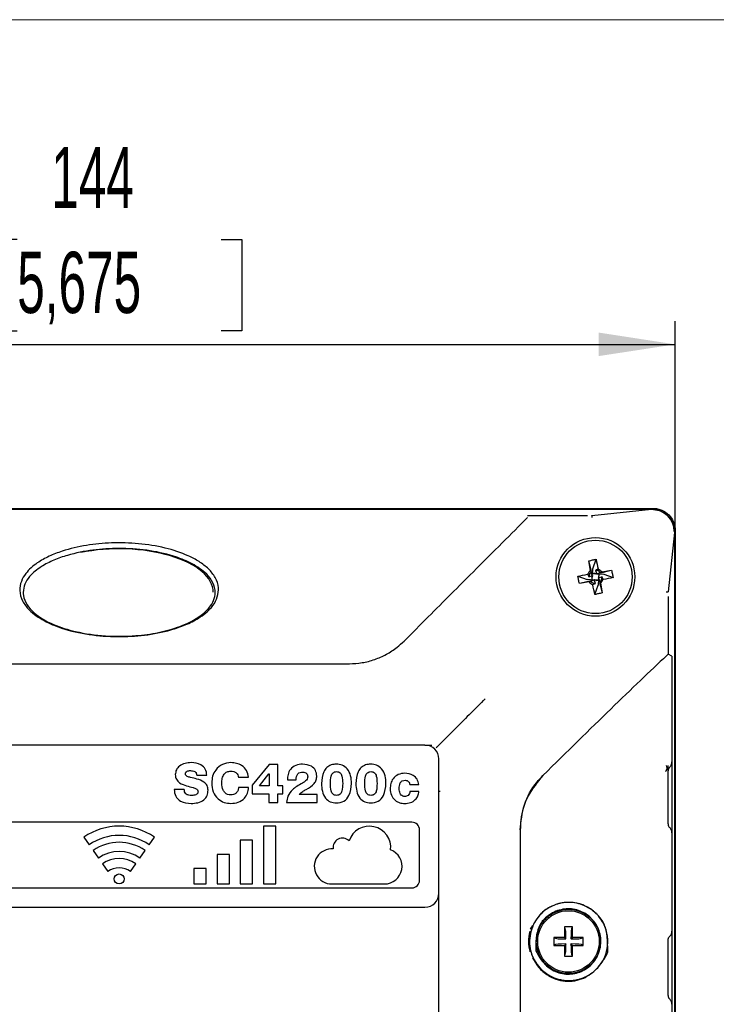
# Model space of a CAD drawing. Header units: millimetres. Extents: x 0 to 1260, y 0 to 891.
# Tile 11 of 56: x 205 to 295, y 359 to 487. Entities that reach past the tile are written whole.
import ezdxf

# ---------------------------------------------------------------- set-up
doc = ezdxf.new("R2010")
doc.units = ezdxf.units.MM
doc.header["$LTSCALE"] = 3
doc.layers.add('FORMAT', color=7, linetype='Continuous')
doc.styles.add('SLDTEXTSTYLE0', font='TXT', dxfattribs={"width": 0.605})
doc.dimstyles.new('SLDDIMSTYLE1', dxfattribs={"dimtxt": 7.704956, "dimasz": 9.906, "dimexe": 0, "dimexo": 0.0625, "dimgap": 1.926239, "dimtad": 1, "dimdec": 0, "dimrnd": 1e-09, "dimzin": 12, "dimdsep": 46, "dimtxsty": 'SLDTEXTSTYLE0', "dimsah": 1, "dimcen": 0.09, "dimadec": 0, "dimazin": 3, "dimtfac": 1, "dimtdec": 1, "dimtofl": 0, "dimtmove": 0, "dimatfit": 3, "dimfxl": 1, "dimfrac": 2, "dimtolj": 1, "dimtzin": 12, "dimarcsym": 0})

# ---------------------------------------------------------------- blocks, each defined once
blk = doc.blocks.new('_D_1')
at = {"layer": 'FORMAT'}
for p, q in [((204.66, 458.2), (202.02, 458.2)), ((202.02, 458.2), (202.02, 446.37)), ((231.12, 458.2), (233.77, 458.2)), ((233.77, 458.2), (233.77, 446.37)), ((145.83, 420.49), (145.83, 447.6)), ((289.96, 420.5), (289.96, 447.6)), ((202.02, 446.37), (204.66, 446.37)), ((233.77, 446.37), (231.12, 446.37)), ((145.83, 444.6), (289.96, 444.6))]:
    blk.add_line(p, q, dxfattribs=at)
for points in [[(145.83, 444.6), (155.73, 443.08), (155.73, 446.13)], [(289.96, 444.6), (280.05, 446.13), (280.05, 443.08)]]:
    blk.add_solid(points, dxfattribs=at)
at = {"layer": 'FORMAT', "char_height": 7.938, "attachment_point": 1, "style": 'SLDTEXTSTYLE0'}
for s, insert in [('144', (209.07, 470.2)), ('5,675', (204.66, 456.6))]:
    blk.add_mtext(s, dxfattribs=dict(at, insert=insert))

msp = doc.modelspace()

# ---------------------------------------------------------------- linework, layer by layer
at = {"color": 7, "linetype": 'Continuous', "lineweight": 25}
for p, q in [((148.676171, 423.345012), (287.111407, 423.345012)), ((149.024841, 423.225587), (286.891096, 423.225587)), ((270.825278, 422.39963), (278.595116, 422.39963)), ((279.175651, 422.400155), (279.172603, 422.399273)), ((279.175651, 422.400155), (286.891096, 423.225587)), ((289.889269, 420.227415), (289.063836, 412.511969)), ((289.889269, 420.227415), (289.889269, 282.197563)), ((289.958694, 420.497725), (289.958694, 281.927253)), ((278.972099, 415.268323), (278.755026, 416.535831)), ((279.091507, 415.17109), (278.793015, 416.313449)), ((279.273691, 415.528562), (279.702618, 416.747606)), ((279.180645, 414.909757), (279.327047, 414.900576)), ((279.225937, 414.767031), (279.273691, 415.528562)), ((279.327047, 414.900576), (279.67636, 414.878672)), ((279.629006, 415.313484), (279.791892, 414.856519)), ((279.823837, 414.869424), (280.692243, 414.814968)), ((280.073414, 414.908155), (280.04119, 414.39415)), ((280.334772, 414.997153), (281.477129, 415.295644)), ((280.432005, 415.11656), (281.699512, 415.333633)), ((280.692243, 414.814968), (281.911287, 414.386041)), ((277.341061, 414.538939), (278.56023, 414.110012)), ((278.820336, 413.808418), (277.552835, 413.591346)), ((278.917563, 413.927816), (277.775213, 413.629334)), ((279.428589, 414.055572), (278.56023, 414.110012)), ((278.775175, 414.46531), (279.232147, 414.628196)), ((279.178903, 414.016963), (279.211109, 414.530557)), ((279.623349, 413.611494), (279.460469, 414.068451)), ((279.924309, 414.024494), (279.574995, 414.046393)), ((280.071836, 414.015245), (279.924309, 414.024494)), ((280.026384, 414.157977), (279.978647, 413.396548)), ((280.477166, 414.459653), (280.020215, 414.296773)), ((280.160844, 413.753881), (280.459325, 412.611533)), ((280.280241, 413.656655), (280.497313, 412.389154)), ((279.549721, 412.17738), (279.978647, 413.396548)), ((289.063413, 412.510443), (289.063836, 412.511969)), ((289.063311, 411.931435), (289.063311, 404.43429)), ((289.540061, 404.195988), (289.063312, 404.43429)), ((289.540061, 404.195988), (289.540061, 390.487939)), ((188.018306, 403.212489), (247.734035, 403.212489)), ((257.52617, 392.662489), (178.22617, 392.662489)), ((257.52617, 392.662489), (258.424532, 392.662489)), ((259.006991, 392.343309), (259.016796, 392.353114)), ((259.32617, 373.462489), (259.32617, 390.862489)), ((237.329316, 390.133189), (235.12247, 387.478717)), ((238.452443, 390.133189), (237.329316, 390.133189)), ((238.452443, 387.37476), (238.452443, 390.133189)), ((288.727589, 389.271732), (288.738385, 389.28181)), ((288.738385, 389.28181), (288.772295, 389.31572)), ((288.902086, 389.445511), (289.253896, 389.797321)), ((289.039757, 382.43674), (289.039757, 389.334288)), ((289.540061, 390.487939), (289.540061, 381.285776)), ((227.939899, 388.750903), (229.24819, 388.751653)), ((233.348223, 388.487757), (234.651667, 388.488341)), ((236.05669, 387.37476), (237.301755, 388.934107)), ((237.301755, 388.934107), (237.315536, 388.934107)), ((237.315536, 388.934107), (237.315536, 387.37476)), ((239.704694, 388.172391), (240.811547, 388.173287)), ((226.312896, 386.916046), (225.009292, 386.916271)), ((234.650644, 387.161786), (233.349245, 387.162762)), ((235.12247, 387.478717), (235.12247, 386.346748)), ((237.315536, 387.37476), (236.05669, 387.37476)), ((239.096488, 387.37476), (238.452443, 387.37476)), ((239.096488, 386.346748), (239.096488, 387.37476)), ((255.545698, 387.563161), (256.71351, 387.563623)), ((235.12247, 386.346748), (237.281083, 386.346748)), ((237.281083, 386.346748), (237.281083, 385.226584)), ((238.452443, 385.226584), (238.452443, 386.346748)), ((238.452443, 386.346748), (239.096488, 386.346748)), ((243.547843, 386.26074), (241.194079, 386.26074)), ((243.547843, 385.232728), (243.547843, 386.26074)), ((256.748799, 386.6529), (255.581123, 386.653073)), ((259.512901, 386.662489), (259.32617, 386.662489)), ((237.281083, 385.226584), (238.452443, 385.226584)), ((239.584895, 385.232728), (243.547843, 385.232728)), ((246.019183, 385.161054), (246.019894, 385.161054)), ((250.475266, 385.161054), (250.475977, 385.161054)), ((255.82617, 382.662489), (179.92617, 382.662489)), ((236.57617, 382.162489), (236.57617, 374.662489)), ((238.17617, 382.162489), (236.57617, 382.162489)), ((238.17617, 374.662489), (238.17617, 382.162489)), ((256.82617, 375.162489), (256.82617, 381.662489)), ((269.876171, 381.661583), (269.876171, 320.763395)), ((213.297172, 380.718736), (213.985463, 379.735754)), ((221.766877, 379.735754), (222.455169, 380.718736)), ((235.17617, 380.362489), (233.57617, 380.362489)), ((233.57617, 380.362489), (233.57617, 374.662489)), ((235.17617, 374.662489), (235.17617, 380.362489)), ((289.540061, 381.285772), (289.540061, 368.566523)), ((214.501682, 378.998517), (215.189974, 378.015534)), ((220.562367, 378.015534), (221.250658, 378.998517)), ((230.57617, 378.462489), (230.57617, 374.662489)), ((232.17617, 378.462489), (230.57617, 378.462489)), ((232.17617, 374.662489), (232.17617, 378.462489)), ((215.706193, 377.278298), (216.394484, 376.295315)), ((219.357856, 376.295315), (220.046148, 377.278298)), ((227.57617, 376.662489), (227.57617, 374.662489)), ((229.17617, 376.662489), (227.57617, 376.662489)), ((229.17617, 374.662489), (229.17617, 376.662489)), ((179.92617, 374.162489), (255.82617, 374.162489)), ((227.57617, 374.662489), (229.17617, 374.662489)), ((230.57617, 374.662489), (232.17617, 374.662489)), ((233.57617, 374.662489), (235.17617, 374.662489)), ((236.57617, 374.662489), (238.17617, 374.662489)), ((245.44967, 374.662489), (252.27617, 374.662489)), ((259.32617, 311.562489), (259.32617, 373.462489)), ((178.22617, 371.662489), (257.52617, 371.662489)), ((271.203821, 368.78666), (271.33469, 369.040966)), ((275.61817, 369.101163), (275.61817, 367.720489)), ((276.63417, 369.101163), (275.61817, 369.101163)), ((275.66161, 369.057723), (275.61817, 369.101163)), ((276.590731, 369.057723), (276.63417, 369.101163)), ((276.63417, 367.720489), (276.63417, 369.101163)), ((274.237496, 367.720489), (274.237496, 366.704489)), ((275.61817, 367.720489), (274.237496, 367.720489)), ((274.280936, 367.677049), (274.237496, 367.720489)), ((275.805046, 367.533614), (275.61817, 367.720489)), ((275.805046, 367.533614), (275.796587, 367.533614)), ((275.805046, 367.542072), (275.805046, 367.533614)), ((276.447295, 367.533614), (276.63417, 367.720489)), ((276.447295, 367.533614), (276.447295, 367.542072)), ((276.455753, 367.533614), (276.447295, 367.533614)), ((278.014844, 367.720489), (276.63417, 367.720489)), ((277.971405, 367.677049), (278.014844, 367.720489)), ((278.014844, 366.704489), (278.014844, 367.720489)), ((289.540061, 368.566523), (289.540061, 359.067669)), ((274.280936, 366.747929), (274.237496, 366.704489)), ((274.237496, 366.704489), (275.61817, 366.704489)), ((275.805046, 366.891364), (275.61817, 366.704489)), ((275.61817, 366.704489), (275.61817, 365.323815)), ((275.796587, 366.891364), (275.805046, 366.891364)), ((275.805046, 366.891364), (275.805046, 366.882906)), ((276.447295, 366.891364), (276.63417, 366.704489)), ((276.447295, 366.891364), (276.455753, 366.891364)), ((276.447295, 366.882906), (276.447295, 366.891364)), ((276.63417, 366.704489), (278.014844, 366.704489)), ((276.63417, 365.323815), (276.63417, 366.704489)), ((277.971405, 366.747929), (278.014844, 366.704489)), ((289.039757, 360.218704), (289.039757, 367.414851)), ((275.66161, 365.367255), (275.61817, 365.323815)), ((275.61817, 365.323815), (276.63417, 365.323815)), ((276.590731, 365.367255), (276.63417, 365.323815)), ((289.540061, 359.067665), (289.540061, 343.357313))]:
    msp.add_line(p, q, dxfattribs=at)
for centre, radius in [((279.62617, 414.462489), 5.1), ((279.62617, 414.462489), 4.75), ((217.87617, 375.312489), 0.65), ((276.12617, 367.212489), 3.9878)]:
    msp.add_circle(centre, radius, dxfattribs=at)
for centre, radius, start, end in [((279.62617, 414.462489), 1.037872, 129.06517865, 160.34132504), ((279.62617, 414.462489), 0.851, 132.30507221, 179.8100385), ((279.62617, 414.462489), 0.851, 42.30507221, 89.80905152), ((279.62617, 414.462489), 1.037872, 39.06517865, 70.34132476), ((279.62617, 414.462489), 1.037872, 219.06517893, 250.34132504), ((279.62617, 414.462489), 0.851, 222.30605919, 269.8100385), ((279.62617, 414.462489), 0.851, 312.30605919, 359.80905152), ((279.62617, 414.462489), 1.037872, 309.06517893, 340.34132476), ((257.52617, 390.862489), 1.8, 360, 90), ((288.280645, 389.697446), 0.622442, 322.17352859, 29.6267425), ((288.090089, 390.00986), 0.973224, 315.00605501, 0.07823301), ((217.87617, 374.179249), 7.98324, 55, 125), ((250.31369, 379.379989), 2.775, 353.58699477, 161.4847344), ((255.82617, 381.662489), 1, 0, 90), ((217.87617, 374.179249), 6.78324, 55, 125), ((246.83717, 379.379989), 1.221, 46.1967663, 188.17123356), ((217.87617, 374.179249), 5.88324, 55, 125), ((245.44967, 376.937989), 2.2755, 85.49085007, 270), ((252.27617, 376.937989), 2.2755, 270, 69.54679953), ((217.87617, 374.179249), 4.68324, 55, 125), ((217.87617, 374.179249), 3.78324, 55, 125), ((217.87617, 374.179249), 2.58324, 55, 125), ((255.82617, 375.162489), 1, 270, 360), ((257.52617, 373.462489), 1.8, 270, 360)]:
    msp.add_arc(centre, radius, start, end, dxfattribs=at)
for centre, major_axis, ratio, start_param, end_param in [((286.973456, 420.359774), (-2.019092, -2.019092), 0.9980991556, 2.3571458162, 3.9260394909), ((217.87617, 412.4631), (12.2, 0), 0.4624131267, 0, 1.9912782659), ((267.60356, 382.073514), (27.990404, 27.998932), 0.0261792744, 0.6846938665, 1.357190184), ((288.063921, 403.434138), (0.999657, 0.999962), 0.0261792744, 0.008725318, 0.6846938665), ((275.644867, 367.542072), (0, 1.524), 0.1051042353, 4.7123889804, 6.1784655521), ((276.607474, 367.542072), (0, 1.524), 0.1051042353, 0.1047197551, 1.5707963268), ((275.796587, 367.693792), (1.524, 0), 0.1051042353, 3.2463124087, 4.7123889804), ((276.455753, 367.693792), (1.524, 0), 0.1051042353, 4.7123889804, 6.1784655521), ((275.796587, 366.731185), (1.524, 0), 0.1051042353, 1.5707963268, 3.0368728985), ((275.644867, 366.882906), (0, 1.524), 0.1051042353, 3.2463124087, 4.7123889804), ((276.607474, 366.882906), (0, 1.524), 0.1051042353, 1.5707963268, 3.0368728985), ((276.455753, 366.731185), (1.524, 0), 0.1051042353, 0.1047197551, 1.5707963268)]:
    msp.add_ellipse(centre, major_axis=major_axis, ratio=ratio, start_param=start_param, end_param=end_param, dxfattribs=at)
for points, knots in [([(279.180062, 422.150219), (279.180063, 422.155062), (279.180081, 422.225826), (279.178907, 422.348632), (279.174792, 422.381689), (279.172603, 422.399273)], [0, 0, 0, 0, 0.0332467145, 0.4857527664, 1, 1, 1, 1]), ([(286.891096, 423.225587), (287.231157, 423.191324), (287.911146, 423.12281), (288.819492, 422.604137), (289.487261, 421.837633), (289.83697, 420.99896), (289.874183, 420.449972), (289.889269, 420.227415)], [0, 0, 0, 0, 0.2166449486, 0.4332058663, 0.6493373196, 0.8578426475, 1, 1, 1, 1]), ([(287.111407, 423.345012), (287.305542, 423.333487), (287.688663, 423.310742), (288.401254, 423.079943), (289.176033, 422.562339), (289.693633, 421.787558), (289.924426, 421.074966), (289.94717, 420.691853), (289.958694, 420.497725)], [0, 0, 0, 0, 0.1304526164, 0.25744622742, 0.50000003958, 0.74255962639, 0.86955177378, 1, 1, 1, 1]), ([(254.805102, 406.141421), (255.850715, 407.18704), (257.915159, 409.251498), (260.908011, 412.244344), (264.145364, 415.481677), (267.541471, 418.877794), (269.747372, 421.083698), (270.821702, 422.15803)], [0, 0, 0, 0, 0.1813081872, 0.3579726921, 0.5299583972, 0.7710776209, 1, 1, 1, 1]), ([(230.755183, 412.799989), (230.703122, 412.387215), (230.599287, 411.563949), (229.711394, 410.250176), (228.294628, 409.115327), (226.465166, 408.203018), (224.130096, 407.410843), (221.18237, 406.836973), (217.604632, 406.648626), (213.966202, 406.905218), (210.748275, 407.632935), (208.107993, 408.718596), (206.350841, 409.922459), (205.275494, 411.313963), (204.902768, 412.630995), (205.123319, 413.885116), (205.864317, 415.155147), (207.137853, 416.263557), (208.783428, 417.171276), (210.908413, 417.986631), (213.624477, 418.621329), (216.968816, 418.930232), (220.407787, 418.842981), (223.770054, 418.30177), (226.398936, 417.45065), (228.255002, 416.475184), (229.476073, 415.548379), (230.406663, 414.405301), (230.739236, 413.420736), (230.753115, 412.880483), (230.755183, 412.799989)], [0, 0, 0, 0, 0.021902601, 0.043684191, 0.0797777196, 0.1111284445, 0.1425518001, 0.197864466, 0.2532559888, 0.3117352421, 0.370086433, 0.4094166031, 0.4489704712, 0.4734515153, 0.4981473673, 0.5193291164, 0.5396510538, 0.5734414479, 0.6022239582, 0.6310735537, 0.6827485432, 0.7345113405, 0.789837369, 0.8451081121, 0.8956998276, 0.9213435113, 0.9468980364, 0.9712012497, 0.9957092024, 1, 1, 1, 1]), ([(205.43017, 412.455709), (205.477319, 412.824422), (205.571327, 413.559596), (206.378254, 414.751909), (207.686141, 415.805947), (209.401018, 416.672255), (211.629812, 417.443091), (214.463377, 418.013517), (217.926185, 418.220371), (221.457518, 418.002479), (224.570606, 417.339069), (227.11726, 416.352692), (228.820442, 415.28082), (229.929688, 414.036392), (230.39474, 412.827443), (230.271189, 411.661102), (229.669612, 410.506119), (228.239206, 409.14755), (225.86991, 407.991784), (222.971741, 407.19033), (219.719639, 406.752587), (216.094057, 406.716849), (212.478635, 407.230258), (209.315141, 408.20853), (207.144809, 409.420469), (205.878527, 410.798501), (205.463114, 411.757299), (205.43644, 412.322785), (205.43017, 412.455709)], [0, 0, 0, 0, 0.0204485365, 0.0407721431, 0.0757284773, 0.1067911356, 0.1379269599, 0.1938176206, 0.2497922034, 0.3091485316, 0.3683888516, 0.4071889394, 0.4461692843, 0.4702669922, 0.4946047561, 0.5152897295, 0.5338881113, 0.5645839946, 0.6171053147, 0.665657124, 0.7143027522, 0.7793676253, 0.8443622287, 0.8943409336, 0.9446565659, 0.9685166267, 0.9925994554, 1, 1, 1, 1]), ([(278.755026, 416.535831), (278.838357, 416.556243), (279.005018, 416.597069), (279.321114, 416.668104), (279.553836, 416.716601), (279.702618, 416.747606)], [0, 0, 0, 0, 0.2650774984, 0.5301533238, 1, 1, 1, 1]), ([(279.702618, 416.747606), (279.794152, 416.333169), (279.889531, 415.901322), (279.972002, 415.45775), (279.975327, 415.439867)], [0, 0, 0, 0, 0.9596832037, 1, 1, 1, 1]), ([(277.341061, 414.538939), (277.755498, 414.630472), (278.187343, 414.725851), (278.630912, 414.808321), (278.648793, 414.811646)], [0, 0, 0, 0, 0.9596891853, 1, 1, 1, 1]), ([(278.648793, 414.811646), (278.670155, 414.734925), (278.70079, 414.6249), (278.757891, 414.502392), (278.775175, 414.46531)], [0, 0, 0, 0, 0.6973078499, 1, 1, 1, 1]), ([(279.053381, 415.091864), (279.051407, 415.138623), (279.048085, 415.217289), (278.994026, 415.253596), (278.972099, 415.268323)], [0, 0, 0, 0, 0.5943884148, 1, 1, 1, 1]), ([(279.232147, 414.628196), (279.222773, 414.651306), (279.159923, 414.806264), (279.102359, 414.960571), (279.053381, 415.091864)], [0, 0, 0, 0, 0.1491423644, 1, 1, 1, 1]), ([(279.317473, 414.926469), (279.327438, 414.927718), (279.367831, 414.932783), (279.434328, 414.938236), (279.484918, 414.940801), (279.493694, 414.954869), (279.49897, 414.963325)], [0, 0, 0, 0, 0.0482222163, 0.19547219, 0.5163913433, 1, 1, 1, 1]), ([(279.49897, 414.963325), (279.594628, 414.91113), (279.732132, 414.836104), (279.777949, 414.851755), (279.791892, 414.856519)], [0, 0, 0, 0, 0.69567725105, 1, 1, 1, 1]), ([(279.975327, 415.439867), (279.898606, 415.418504), (279.788582, 415.387868), (279.666085, 415.330768), (279.629006, 415.313484)], [0, 0, 0, 0, 0.6973083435, 1, 1, 1, 1]), ([(279.791892, 414.856519), (279.814998, 414.86589), (279.969951, 414.928738), (280.124252, 414.9863), (280.255546, 415.035278)], [0, 0, 0, 0, 0.1491151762, 1, 1, 1, 1]), ([(280.127015, 414.589637), (280.117132, 414.593884), (280.104579, 414.599279), (280.098765, 414.69706), (280.088448, 414.79083), (280.074912, 414.889333), (280.064854, 414.956565), (280.061532, 414.978765)], [0, 0, 0, 0, 0.5311833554, 0.6747091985, 0.7843152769, 0.9287801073, 1, 1, 1, 1]), ([(280.255546, 415.035278), (280.302304, 415.037252), (280.38097, 415.040574), (280.417278, 415.094633), (280.432005, 415.11656)], [0, 0, 0, 0, 0.5943884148, 1, 1, 1, 1]), ([(281.699512, 415.333633), (281.719925, 415.250302), (281.76075, 415.083642), (281.831785, 414.767546), (281.880282, 414.534824), (281.911287, 414.386041)], [0, 0, 0, 0, 0.2650774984, 0.5301533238, 1, 1, 1, 1]), ([(277.552835, 413.591346), (277.532423, 413.674677), (277.491597, 413.841337), (277.420562, 414.157433), (277.372066, 414.390156), (277.341061, 414.538939)], [0, 0, 0, 0, 0.2650773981, 0.530153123, 1, 1, 1, 1]), ([(278.996805, 413.889689), (278.950043, 413.887718), (278.87137, 413.884404), (278.835063, 413.830345), (278.820336, 413.808418)], [0, 0, 0, 0, 0.5943885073, 1, 1, 1, 1]), ([(279.460469, 414.068451), (279.437379, 414.059086), (279.282422, 413.996237), (279.128117, 413.938674), (278.996805, 413.889689)], [0, 0, 0, 0, 0.1490107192, 1, 1, 1, 1]), ([(279.232147, 414.628196), (279.235735, 414.618086), (279.252885, 414.569769), (279.181677, 414.438717), (279.125368, 414.335087)], [0, 0, 0, 0, 0.2092424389, 1, 1, 1, 1]), ([(279.125368, 414.335087), (279.135228, 414.330803), (279.147751, 414.325362), (279.153698, 414.22669), (279.164164, 414.132021), (279.177669, 414.034004), (279.187603, 413.967586), (279.190735, 413.946647)], [0, 0, 0, 0, 0.5323930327, 0.6761815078, 0.7864117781, 0.9326637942, 1, 1, 1, 1]), ([(279.277013, 413.485111), (279.353734, 413.506473), (279.463759, 413.537108), (279.586267, 413.594209), (279.623349, 413.611494)], [0, 0, 0, 0, 0.69730784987, 1, 1, 1, 1]), ([(279.549721, 412.17738), (279.458187, 412.591817), (279.362809, 413.023661), (279.280338, 413.467231), (279.277013, 413.485111)], [0, 0, 0, 0, 0.9596891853, 1, 1, 1, 1]), ([(279.75352, 413.961678), (279.657824, 414.013852), (279.520252, 414.088856), (279.47442, 414.073212), (279.460469, 414.068451)], [0, 0, 0, 0, 0.6956084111, 1, 1, 1, 1]), ([(279.933997, 413.99842), (279.924361, 413.997213), (279.884303, 413.992196), (279.817999, 413.986773), (279.767625, 413.984164), (279.758797, 413.970092), (279.75352, 413.961678)], [0, 0, 0, 0, 0.0468523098, 0.1947675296, 0.5185667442, 1, 1, 1, 1]), ([(280.020215, 414.296773), (280.016632, 414.306874), (279.999499, 414.355175), (280.070702, 414.486096), (280.127015, 414.589637)], [0, 0, 0, 0, 0.2091293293, 1, 1, 1, 1]), ([(280.020215, 414.296773), (280.029578, 414.273688), (280.092424, 414.118736), (280.149985, 413.964436), (280.198971, 413.833123)], [0, 0, 0, 0, 0.1489835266, 1, 1, 1, 1]), ([(280.198971, 413.833123), (280.200941, 413.786361), (280.204256, 413.707689), (280.258314, 413.671381), (280.280241, 413.656655)], [0, 0, 0, 0, 0.5943885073, 1, 1, 1, 1]), ([(280.603548, 414.113332), (280.582186, 414.190053), (280.55155, 414.300077), (280.494449, 414.422574), (280.477166, 414.459653)], [0, 0, 0, 0, 0.6973083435, 1, 1, 1, 1]), ([(281.911287, 414.386041), (281.49685, 414.294507), (281.065003, 414.199128), (280.621431, 414.116657), (280.603548, 414.113332)], [0, 0, 0, 0, 0.9596832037, 1, 1, 1, 1]), ([(280.497313, 412.389154), (280.413982, 412.368741), (280.247322, 412.327916), (279.931226, 412.256881), (279.698503, 412.208384), (279.549721, 412.17738)], [0, 0, 0, 0, 0.2650773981, 0.530153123, 1, 1, 1, 1]), ([(288.813703, 412.533022), (288.82053, 412.532779), (288.89426, 412.530152), (289.016422, 412.523474), (289.047263, 412.514921), (289.063413, 412.510443)], [0, 0, 0, 0, 0.0463587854, 0.5006395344, 1, 1, 1, 1]), ([(247.734035, 403.212489), (248.282836, 403.2387), (249.396177, 403.291874), (251.013456, 403.718886), (252.54962, 404.39744), (253.820218, 405.222903), (254.51769, 405.873375), (254.805102, 406.141421)], [0, 0, 0, 0, 0.2092273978, 0.4244545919, 0.6336952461, 0.84905375, 1, 1, 1, 1]), ([(265.089359, 398.425677), (264.482748, 397.819067), (263.257748, 396.594067), (261.252359, 394.588678), (259.854028, 393.190347), (259.122946, 392.459265), (259.112798, 392.449117)], [0, 0, 0, 0, 0.31874488, 0.6436787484, 0.9950540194, 1, 1, 1, 1]), ([(265.089359, 398.425677), (265.096266, 398.432584), (265.17544, 398.511759), (265.262116, 398.598435), (265.341231, 398.677549)], [0, 0, 0, 0, 0.0872380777, 1, 1, 1, 1]), ([(258.977501, 392.31382), (258.982243, 392.318562), (258.993164, 392.329482), (259.004162, 392.340481), (259.006048, 392.342366), (259.006991, 392.343309)], [0, 0, 0, 0, 0.27727974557, 0.63856481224, 1, 1, 1, 1]), ([(259.111128, 392.447447), (259.110317, 392.446635), (259.103159, 392.439477), (259.08556, 392.421879), (259.059991, 392.39631), (259.036488, 392.372807), (259.020361, 392.356679), (259.017984, 392.354303), (259.016796, 392.353114)], [0, 0, 0, 0, 0.0168939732, 0.1490253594, 0.3669210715, 0.5795757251, 0.7897437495, 1, 1, 1, 1]), ([(227.218038, 390.388145), (226.949689, 390.368325), (226.413259, 390.328705), (225.709935, 390.026127), (225.236453, 389.47975), (225.183454, 389.055604), (225.156895, 388.843056)], [0, 0, 0, 0, 0.2806410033, 0.5610003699, 0.7800076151, 1, 1, 1, 1]), ([(226.46034, 388.928041), (226.471762, 389.001343), (226.488933, 389.111537), (226.589847, 389.220855), (226.778453, 389.331758), (226.962465, 389.34753), (227.109503, 389.360133)], [0, 0, 0, 0, 0.2492956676, 0.3747657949, 0.5003937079, 1, 1, 1, 1]), ([(227.109503, 389.360133), (227.307372, 389.343218), (227.555083, 389.322042), (227.799458, 389.157956), (227.918806, 388.998112), (227.93147, 388.849692), (227.939899, 388.750903)], [0, 0, 0, 0, 0.4990174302, 0.6247157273, 0.7502103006, 1, 1, 1, 1]), ([(229.24819, 388.751653), (229.211315, 389.027768), (229.137746, 389.578621), (228.351803, 390.26736), (227.648368, 390.3423), (227.218038, 390.388145)], [0, 0, 0, 0, 0.2806746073, 0.5599498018, 1, 1, 1, 1]), ([(232.368335, 390.394289), (231.985129, 390.351742), (231.220077, 390.2668), (230.379813, 389.535929), (229.943498, 388.644073), (229.897914, 388.045162), (229.8751, 387.745418)], [0, 0, 0, 0, 0.2798917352, 0.5587891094, 0.7791817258, 1, 1, 1, 1]), ([(231.178545, 387.745418), (231.191431, 387.947834), (231.217173, 388.352205), (231.440408, 388.886572), (231.860192, 389.235635), (232.180247, 389.270821), (232.34069, 389.288459)], [0, 0, 0, 0, 0.2807993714, 0.5609609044, 0.7799117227, 1, 1, 1, 1]), ([(232.34069, 389.288459), (232.473699, 389.279302), (232.739251, 389.261018), (233.075405, 389.077893), (233.282568, 388.795329), (233.326317, 388.59038), (233.348223, 388.487757)], [0, 0, 0, 0, 0.28037617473, 0.55976882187, 0.77956595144, 1, 1, 1, 1]), ([(234.651667, 388.488341), (234.598178, 388.796936), (234.491299, 389.413558), (233.817427, 390.009818), (233.094682, 390.338435), (232.61047, 390.375669), (232.368335, 390.394289)], [0, 0, 0, 0, 0.27946765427, 0.55842048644, 0.77918353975, 1, 1, 1, 1]), ([(241.657301, 390.191553), (241.35663, 390.166412), (240.757137, 390.116284), (240.05366, 389.592982), (239.717746, 388.879839), (239.709049, 388.408467), (239.704694, 388.172391)], [0, 0, 0, 0, 0.2804444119, 0.5591634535, 0.7792174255, 1, 1, 1, 1]), ([(243.497278, 388.657727), (243.467544, 388.912132), (243.408217, 389.419743), (242.706324, 390.080347), (242.055339, 390.149358), (241.657301, 390.191553)], [0, 0, 0, 0, 0.28078295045, 0.56024309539, 1, 1, 1, 1]), ([(246.019183, 390.197697), (245.797117, 390.17672), (245.353856, 390.134848), (244.759255, 389.785426), (244.217384, 388.960775), (244.149203, 388.209688), (244.101389, 387.682959)], [0, 0, 0, 0, 0.1873447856, 0.3739546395, 0.5609612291, 1, 1, 1, 1]), ([(245.261486, 387.682959), (245.271505, 388.008504), (245.284032, 388.415519), (245.434505, 388.882508), (245.591689, 389.075646), (245.811343, 389.194115), (245.97304, 389.213315), (246.053997, 389.222929)], [0, 0, 0, 0, 0.5000276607, 0.6251620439, 0.7499290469, 0.8747972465, 1, 1, 1, 1]), ([(248.013772, 387.682959), (247.992139, 388.020368), (247.948933, 388.694249), (247.547056, 389.578692), (246.818766, 390.1193), (246.286213, 390.171515), (246.019183, 390.197697)], [0, 0, 0, 0, 0.2807309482, 0.5606809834, 0.779718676, 1, 1, 1, 1]), ([(246.053997, 389.222929), (246.135481, 389.213717), (246.298219, 389.19532), (246.521917, 389.082125), (246.684989, 388.891059), (246.837773, 388.420785), (246.846608, 388.010843), (246.853675, 387.682959)], [0, 0, 0, 0, 0.1252344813, 0.2501123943, 0.3748229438, 0.4999648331, 1, 1, 1, 1]), ([(250.475266, 390.197697), (250.253199, 390.17672), (249.809938, 390.134848), (249.215338, 389.785426), (248.673466, 388.960775), (248.605286, 388.209688), (248.557471, 387.682959)], [0, 0, 0, 0, 0.18734478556, 0.37395463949, 0.56096122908, 1, 1, 1, 1]), ([(249.717568, 387.682959), (249.727588, 388.008504), (249.740115, 388.415519), (249.890587, 388.882508), (250.047772, 389.075646), (250.267426, 389.194115), (250.429122, 389.213315), (250.510079, 389.222929)], [0, 0, 0, 0, 0.5000276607, 0.6251620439, 0.7499290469, 0.8747972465, 1, 1, 1, 1]), ([(252.469854, 387.682959), (252.448221, 388.020368), (252.405015, 388.694249), (252.003138, 389.578692), (251.274848, 390.1193), (250.742296, 390.171515), (250.475266, 390.197697)], [0, 0, 0, 0, 0.28073094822, 0.56068098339, 0.77971867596, 1, 1, 1, 1]), ([(250.510079, 389.222929), (250.591564, 389.213717), (250.754302, 389.19532), (250.977999, 389.082125), (251.141071, 388.891059), (251.293855, 388.420785), (251.302691, 388.010843), (251.309757, 387.682959)], [0, 0, 0, 0, 0.1252344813, 0.2501123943, 0.3748229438, 0.4999648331, 1, 1, 1, 1]), ([(288.772295, 389.31572), (288.773875, 389.3173), (288.776181, 389.319606), (288.77789, 389.321315), (288.778187, 389.321612), (288.778335, 389.32176)], [0, 0, 0, 0, 0.5218540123, 0.7615927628, 1, 1, 1, 1]), ([(289.215858, 389.759283), (289.165368, 389.697196), (289.064403, 389.573042), (289.047971, 389.413864), (289.039757, 389.334288)], [0, 0, 0, 0, 0.5000824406, 1, 1, 1, 1]), ([(289.253896, 389.797321), (289.305766, 389.85731), (289.402847, 389.969587), (289.512771, 390.204289), (289.529741, 390.380672), (289.540061, 390.487939)], [0, 0, 0, 0, 0.3101426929, 0.5804678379, 1, 1, 1, 1]), ([(225.156895, 388.843056), (225.180544, 388.629591), (225.227703, 388.203905), (225.796002, 387.648798), (226.310655, 387.483998), (226.626215, 387.382952)], [0, 0, 0, 0, 0.2801175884, 0.5586040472, 1, 1, 1, 1]), ([(227.954234, 388.262495), (227.676317, 388.332887), (227.259681, 388.438415), (226.776445, 388.557413), (226.522095, 388.717692), (226.480857, 388.858156), (226.46034, 388.928041)], [0, 0, 0, 0, 0.5014794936, 0.7517897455, 0.8765083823, 1, 1, 1, 1]), ([(229.408194, 386.802391), (229.385143, 387.014632), (229.339168, 387.437931), (228.779443, 387.995136), (228.267825, 388.160895), (227.954234, 388.262495)], [0, 0, 0, 0, 0.2801755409, 0.5587909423, 1, 1, 1, 1]), ([(240.811547, 388.173287), (240.820067, 388.312052), (240.837063, 388.588878), (241.009221, 388.959044), (241.336568, 389.14036), (241.5549, 389.155795), (241.664469, 389.163542)], [0, 0, 0, 0, 0.2808609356, 0.5602943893, 0.7793355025, 1, 1, 1, 1]), ([(242.325918, 388.552264), (242.308689, 388.44948), (242.274136, 388.243359), (242.00781, 387.97266), (241.790322, 387.826576), (241.657301, 387.737227)], [0, 0, 0, 0, 0.2786555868, 0.5588072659, 1, 1, 1, 1]), ([(241.664469, 389.163542), (241.759634, 389.156253), (241.949502, 389.141711), (242.182281, 388.993629), (242.308213, 388.776412), (242.32001, 388.627062), (242.325918, 388.552264)], [0, 0, 0, 0, 0.2804350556, 0.5595072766, 0.7793901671, 1, 1, 1, 1]), ([(242.120111, 386.921166), (242.510048, 387.139375), (243.052721, 387.443056), (243.455909, 388.140472), (243.483473, 388.485107), (243.497278, 388.657727)], [0, 0, 0, 0, 0.5602991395, 0.7797641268, 1, 1, 1, 1]), ([(254.901655, 389.018145), (254.608125, 388.988586), (254.022338, 388.929596), (253.371484, 388.37399), (253.054322, 387.682516), (253.02306, 387.224279), (253.00741, 386.994888)], [0, 0, 0, 0, 0.2799515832, 0.5586888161, 0.7790810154, 1, 1, 1, 1]), ([(254.179794, 386.994888), (254.191913, 387.258264), (254.207074, 387.587762), (254.415561, 387.920474), (254.632633, 388.072269), (254.827916, 388.094262), (254.95797, 388.108908)], [0, 0, 0, 0, 0.4992397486, 0.6245743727, 0.7499758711, 1, 1, 1, 1]), ([(256.71351, 387.563623), (256.664996, 387.801953), (256.568174, 388.2776), (255.901882, 388.89815), (255.280974, 388.972639), (254.901655, 389.018145)], [0, 0, 0, 0, 0.2809636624, 0.5607327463, 1, 1, 1, 1]), ([(254.95797, 388.108908), (255.040969, 388.099237), (255.206898, 388.079901), (255.400893, 387.940459), (255.520775, 387.75847), (255.537386, 387.628295), (255.545698, 387.563161)], [0, 0, 0, 0, 0.2799173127, 0.5596077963, 0.7796458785, 1, 1, 1, 1]), ([(269.87617, 381.661583), (269.985029, 382.770491), (270.202783, 384.988691), (271.526823, 387.343018), (272.548756, 388.434463), (272.820785, 388.724996)], [0, 0, 0, 0, 0.4231508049, 0.8464480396, 1, 1, 1, 1]), ([(272.820786, 388.724996), (272.119755, 387.882614), (270.718078, 386.198313), (269.955666, 383.606267), (269.89362, 382.08844), (269.876171, 381.661583)], [0, 0, 0, 0, 0.4183220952, 0.8364153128, 1, 1, 1, 1]), ([(225.009292, 386.916271), (225.042259, 386.611884), (225.10794, 386.005447), (225.946796, 385.213666), (226.726449, 385.144194), (227.203703, 385.101667)], [0, 0, 0, 0, 0.2810229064, 0.5598881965, 1, 1, 1, 1]), ([(227.283569, 386.129678), (227.151052, 386.134641), (226.886836, 386.144536), (226.531377, 386.300032), (226.345803, 386.604087), (226.323891, 386.811816), (226.312896, 386.916046)], [0, 0, 0, 0, 0.28090624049, 0.56007746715, 0.77926456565, 1, 1, 1, 1]), ([(226.626215, 387.382952), (226.908019, 387.310073), (227.330285, 387.200868), (227.82329, 387.059732), (228.057199, 386.863676), (228.089605, 386.718959), (228.105773, 386.646756)], [0, 0, 0, 0, 0.5014635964, 0.7514103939, 0.8759712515, 1, 1, 1, 1]), ([(227.203703, 385.101667), (227.497249, 385.11779), (228.083553, 385.149994), (228.868376, 385.469809), (229.342938, 386.105855), (229.386391, 386.56967), (229.408194, 386.802391)], [0, 0, 0, 0, 0.280807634, 0.560861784, 0.7796607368, 1, 1, 1, 1]), ([(229.8751, 387.745418), (229.911131, 387.363595), (229.983073, 386.601212), (230.607094, 385.690911), (231.469093, 385.176406), (232.068304, 385.12251), (232.368335, 385.095523)], [0, 0, 0, 0, 0.2802494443, 0.5595722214, 0.7794731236, 1, 1, 1, 1]), ([(232.34069, 386.201353), (232.205374, 386.215097), (231.935283, 386.24253), (231.577572, 386.463274), (231.252629, 386.967725), (231.209083, 387.424845), (231.178545, 387.745418)], [0, 0, 0, 0, 0.187294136, 0.3738386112, 0.5608809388, 1, 1, 1, 1]), ([(233.349245, 387.162762), (233.32686, 387.018126), (233.282217, 386.72968), (233.028306, 386.390753), (232.683782, 386.223729), (232.455178, 386.208819), (232.34069, 386.201353)], [0, 0, 0, 0, 0.2804925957, 0.5593831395, 0.779332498, 1, 1, 1, 1]), ([(232.368335, 385.095523), (232.690173, 385.122675), (233.332652, 385.176877), (234.113333, 385.685421), (234.551057, 386.408461), (234.617417, 386.910438), (234.650644, 387.161786)], [0, 0, 0, 0, 0.28024983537, 0.55945973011, 0.77941391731, 1, 1, 1, 1]), ([(240.344641, 386.879185), (240.10686, 386.613799), (239.681561, 386.139126), (239.614474, 385.51008), (239.584895, 385.232728)], [0, 0, 0, 0, 0.5590913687, 1, 1, 1, 1]), ([(241.657301, 387.737227), (241.400549, 387.594589), (240.94221, 387.33996), (240.52718, 387.019938), (240.344641, 386.879185)], [0, 0, 0, 0, 0.5601787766, 1, 1, 1, 1]), ([(241.194079, 386.26074), (241.356088, 386.399269), (241.645548, 386.646779), (241.975036, 386.837285), (242.120111, 386.921166)], [0, 0, 0, 0, 0.55969327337, 1, 1, 1, 1]), ([(244.101389, 387.682959), (244.1213, 387.350135), (244.16107, 386.685362), (244.528452, 385.803957), (245.229471, 385.243051), (245.755447, 385.188438), (246.019183, 385.161054)], [0, 0, 0, 0, 0.2808364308, 0.5609350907, 0.7798431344, 1, 1, 1, 1]), ([(246.054325, 386.135854), (245.973254, 386.145851), (245.811311, 386.165821), (245.590877, 386.284434), (245.434441, 386.479302), (245.284134, 386.947855), (245.27155, 387.356293), (245.261486, 387.682959)], [0, 0, 0, 0, 0.1250998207, 0.2498911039, 0.3746880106, 0.4998785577, 1, 1, 1, 1]), ([(246.019894, 385.161054), (246.363342, 385.202584), (247.04827, 385.285407), (247.888586, 386.276562), (247.966233, 387.148888), (248.013772, 387.682959)], [0, 0, 0, 0, 0.28057356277, 0.55953973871, 1, 1, 1, 1]), ([(246.853675, 387.682959), (246.846493, 387.354087), (246.837514, 386.942886), (246.685333, 386.471093), (246.523169, 386.278204), (246.298825, 386.164758), (246.135895, 386.145497), (246.054325, 386.135854)], [0, 0, 0, 0, 0.5001197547, 0.6253183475, 0.7500612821, 0.8748693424, 1, 1, 1, 1]), ([(248.557471, 387.682959), (248.577382, 387.350135), (248.617153, 386.685362), (248.984534, 385.803957), (249.685553, 385.243051), (250.21153, 385.188438), (250.475266, 385.161054)], [0, 0, 0, 0, 0.28083643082, 0.56093509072, 0.77984313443, 1, 1, 1, 1]), ([(250.510407, 386.135854), (250.429336, 386.145851), (250.267394, 386.165821), (250.046959, 386.284434), (249.890523, 386.479302), (249.740216, 386.947855), (249.727633, 387.356293), (249.717568, 387.682959)], [0, 0, 0, 0, 0.1250998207, 0.2498911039, 0.3746880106, 0.4998785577, 1, 1, 1, 1]), ([(250.475977, 385.161054), (250.819424, 385.202584), (251.504352, 385.285407), (252.344668, 386.276562), (252.422316, 387.148888), (252.469854, 387.682959)], [0, 0, 0, 0, 0.2805735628, 0.5595397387, 1, 1, 1, 1]), ([(251.309757, 387.682959), (251.302576, 387.354087), (251.293596, 386.942886), (251.141415, 386.471093), (250.979251, 386.278204), (250.754908, 386.164758), (250.591977, 386.145497), (250.510407, 386.135854)], [0, 0, 0, 0, 0.5001197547, 0.6253183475, 0.7500612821, 0.8748693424, 1, 1, 1, 1]), ([(253.00741, 386.994888), (253.034978, 386.712226), (253.08999, 386.148184), (253.589146, 385.498884), (254.238114, 385.14961), (254.680305, 385.113566), (254.901655, 385.095523)], [0, 0, 0, 0, 0.2802313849, 0.5591924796, 0.7793427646, 1, 1, 1, 1]), ([(254.894487, 386.004761), (254.809355, 386.014416), (254.639359, 386.033696), (254.419718, 386.182614), (254.227735, 386.506699), (254.199556, 386.793647), (254.179794, 386.994888)], [0, 0, 0, 0, 0.1870336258, 0.3734798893, 0.560612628, 1, 1, 1, 1]), ([(228.105773, 386.646756), (228.100863, 386.601767), (228.091053, 386.511868), (228.03012, 386.388005), (227.932879, 386.291476), (227.692937, 386.163092), (227.465392, 386.14452), (227.283569, 386.129678)], [0, 0, 0, 0, 0.1253586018, 0.2504958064, 0.375613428, 0.5010730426, 1, 1, 1, 1]), ([(255.581123, 386.653073), (255.561574, 386.556785), (255.522572, 386.364682), (255.357816, 386.133679), (255.125854, 386.018111), (254.971688, 386.009215), (254.894487, 386.004761)], [0, 0, 0, 0, 0.2804935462, 0.5596097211, 0.7794666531, 1, 1, 1, 1]), ([(254.901655, 385.095523), (255.151607, 385.116151), (255.650815, 385.157349), (256.264153, 385.533755), (256.63821, 386.072586), (256.711906, 386.459303), (256.748799, 386.6529)], [0, 0, 0, 0, 0.2802080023, 0.5596350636, 0.7795469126, 1, 1, 1, 1]), ([(289.039757, 382.43674), (289.042075, 382.395593), (289.046698, 382.313544), (289.086302, 382.196043), (289.145332, 382.087309), (289.202066, 382.027896), (289.230349, 381.998276)], [0, 0, 0, 0, 0.2507686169, 0.5000496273, 0.7507604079, 1, 1, 1, 1]), ([(289.540061, 381.285772), (289.536043, 381.353187), (289.528037, 381.487487), (289.463691, 381.67904), (289.367279, 381.854762), (289.275872, 381.950564), (289.230349, 381.998276)], [0, 0, 0, 0, 0.2529623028, 0.5039392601, 0.7529464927, 1, 1, 1, 1]), ([(281.228641, 366.189183), (281.226798, 366.101933), (281.224301, 365.983678), (281.239452, 365.862907), (281.233149, 365.832035), (281.232558, 365.830544), (281.230428, 365.825374), (281.221519, 365.806055), (281.006428, 365.350736), (280.395356, 364.28748), (279.065286, 362.862169), (277.35524, 362.197433), (275.898996, 362.109007), (274.800168, 362.290404), (273.751799, 362.704069), (272.80306, 363.3459), (272.021339, 364.197507), (271.451499, 365.20615), (271.115737, 366.312975), (271.038166, 367.467627), (271.234503, 368.608451), (271.676909, 369.678752), (272.339912, 370.626459), (273.20353, 371.387004), (274.203832, 371.929096), (275.280852, 372.242566), (276.387606, 372.316996), (277.826206, 372.092336), (279.361073, 371.290121), (280.468864, 370.092177), (280.943835, 369.019547), (281.155561, 367.922851), (281.208632, 366.968579), (281.226164, 366.285673), (281.228641, 366.189183)], [0, 0, 0, 0, 0.0080283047, 0.0108812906, 0.0108962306, 0.0109259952, 0.0110305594, 0.0114204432, 0.0129240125, 0.0584341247, 0.1273248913, 0.1971881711, 0.2323927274, 0.2672882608, 0.3022951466, 0.3374183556, 0.3727165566, 0.4078455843, 0.4428626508, 0.4778108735, 0.5128123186, 0.547908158, 0.5831588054, 0.6181640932, 0.6532758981, 0.6884327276, 0.723275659, 0.758691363, 0.8285799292, 0.8889569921, 0.9126730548, 0.9374446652, 0.9911613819, 1, 1, 1, 1]), ([(271.184994, 368.248364), (271.351828, 368.783105), (271.687305, 369.858379), (272.82021, 371.149947), (274.272037, 372.018899), (275.934387, 372.368269), (277.643322, 372.160401), (279.237574, 371.373647), (280.496993, 370.050422), (281.200493, 368.382161), (281.289402, 366.691148), (280.887176, 365.177552), (280.070871, 363.860347), (278.827893, 362.791825), (277.19364, 362.140385), (275.35481, 362.093871), (273.619171, 362.699767), (272.236041, 363.834368), (271.346233, 365.323753), (270.994923, 366.866485), (271.128437, 367.837176), (271.184994, 368.248364)], [0, 0, 0, 0, 0.0510524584, 0.1026577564, 0.1544068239, 0.206850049, 0.2613763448, 0.3190461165, 0.3785642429, 0.435155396, 0.4849382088, 0.5306930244, 0.5780095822, 0.6305046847, 0.6883624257, 0.747756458, 0.8046317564, 0.8583277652, 0.9103737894, 0.9620340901, 1, 1, 1, 1]), ([(271.9986, 368.066624), (272.098529, 368.500928), (272.323199, 369.477373), (273.284572, 370.43885), (274.269005, 371.059196), (275.153994, 371.365489), (276.07137, 371.478724), (276.980614, 371.384565), (277.844649, 371.103403), (278.631404, 370.643214), (279.308865, 370.021692), (279.837733, 369.252283), (280.196052, 368.379218), (280.359241, 367.434244), (280.296614, 366.473014), (280.021648, 365.558766), (279.56699, 364.735152), (278.952718, 364.043292), (278.21297, 363.509603), (277.381503, 363.145847), (276.487525, 362.96511), (275.56593, 362.982145), (274.661186, 363.204148), (273.814298, 363.61505), (272.767533, 364.463407), (272.193169, 365.375607), (271.886887, 366.042677), (271.879559, 366.059177), (271.877774, 366.063634), (271.877287, 366.064958), (271.87703, 366.066125), (271.877509, 366.073616), (271.876731, 366.099416), (271.88047, 366.278139), (271.888019, 366.938983), (271.950798, 367.579168), (271.9986, 368.066624)], [0, 0, 0, 0, 0.0482976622, 0.1085876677, 0.1435833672, 0.1787004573, 0.2136038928, 0.2488935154, 0.2839121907, 0.3190151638, 0.3545836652, 0.3895404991, 0.424497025, 0.4593348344, 0.4942836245, 0.5292809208, 0.5644701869, 0.5997044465, 0.6348330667, 0.6699288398, 0.7050687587, 0.7402903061, 0.7754123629, 0.8104169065, 0.8453821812, 0.9244313, 0.9259224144, 0.9263133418, 0.9264202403, 0.9264516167, 0.926468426, 0.9265513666, 0.9272687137, 0.9293185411, 0.9461810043, 1, 1, 1, 1]), ([(271.453448, 369.294545), (271.44226, 369.269429), (271.420042, 369.219553), (271.387661, 369.148669), (271.35792, 369.085226), (271.342401, 369.055658), (271.33469, 369.040966)], [0, 0, 0, 0, 0.2519589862, 0.5003413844, 0.7517148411, 1, 1, 1, 1]), ([(271.113883, 368.526853), (271.027737, 368.084323), (270.855442, 367.199251), (271.032194, 366.315058), (271.120571, 365.872954)], [0, 0, 0, 0, 0.4999924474, 1, 1, 1, 1]), ([(289.039757, 367.414851), (289.047749, 367.489097), (289.060372, 367.606364), (289.137385, 367.753695), (289.198495, 367.819357), (289.230349, 367.853583)], [0, 0, 0, 0, 0.4524183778, 0.7145672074, 1, 1, 1, 1]), ([(289.230349, 367.853583), (289.282112, 367.909202), (289.381415, 368.015903), (289.506562, 368.255316), (289.527074, 368.445874), (289.540061, 368.566523)], [0, 0, 0, 0, 0.2854327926, 0.5475816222, 1, 1, 1, 1]), ([(271.464323, 365.10615), (271.736647, 364.617223), (272.281359, 363.639256), (273.201601, 363.026762), (273.661775, 362.720479)], [0, 0, 0, 0, 0.4999423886, 1, 1, 1, 1]), ([(273.618936, 362.709813), (273.999994, 362.529978), (274.758135, 362.172185), (276.004707, 362.016618), (277.251078, 362.118273), (278.020329, 362.433813), (278.405403, 362.591767)], [0, 0, 0, 0, 0.25216871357, 0.50170596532, 0.7505627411, 1, 1, 1, 1]), ([(289.039757, 360.218704), (289.042075, 360.177562), (289.0467, 360.095518), (289.086305, 359.97802), (289.145335, 359.869275), (289.202066, 359.809843), (289.230349, 359.780213)], [0, 0, 0, 0, 0.250725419, 0.4999957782, 0.7507236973, 1, 1, 1, 1]), ([(289.540061, 359.067665), (289.536397, 359.131976), (289.52898, 359.262132), (289.467812, 359.451352), (289.371903, 359.631014), (289.277888, 359.730107), (289.230349, 359.780213)], [0, 0, 0, 0, 0.241351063, 0.4884615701, 0.74134149, 1, 1, 1, 1])]:
    msp.add_open_spline(points, degree=3, knots=knots, dxfattribs=at)
msp.add_open_spline([(280.293625, 367.212489), (280.230985, 367.757934), (280.105705, 368.848824), (279.141934, 370.236043), (277.764593, 371.162952), (276.125611, 371.48844), (274.489985, 371.162952), (273.102576, 370.236043), (272.175718, 368.848824), (271.850214, 367.212489), (272.175718, 365.576153), (273.102576, 364.188935), (274.489985, 363.262025), (276.125611, 362.936538), (277.764593, 363.262025), (279.141934, 364.188935), (280.105705, 365.576153), (280.230985, 366.667044), (280.293625, 367.212489)], degree=3, dxfattribs=at)
at = {"layer": 'FORMAT', "color": 7, "lineweight": 18}
msp.add_line((61.123063, 486.680134), (527.364554, 486.680134), dxfattribs=at)

# ---------------------------------------------------------------- dimensions: what is measured, and where the dimension line sits
at = {"layer": 'FORMAT'}
dim = msp.add_linear_dim(base=(289.958694, 444.602848), p1=(145.826171, 420.492297), p2=(289.958694, 420.497725), dimstyle='SLDDIMSTYLE1', dxfattribs=at)
dim.commit()
dim.dimension.update_dxf_attribs({"geometry": '_D_1', "text_midpoint": (217.892433, 444.602848), "dimtype": 160})

doc.saveas('drawing.dxf')
